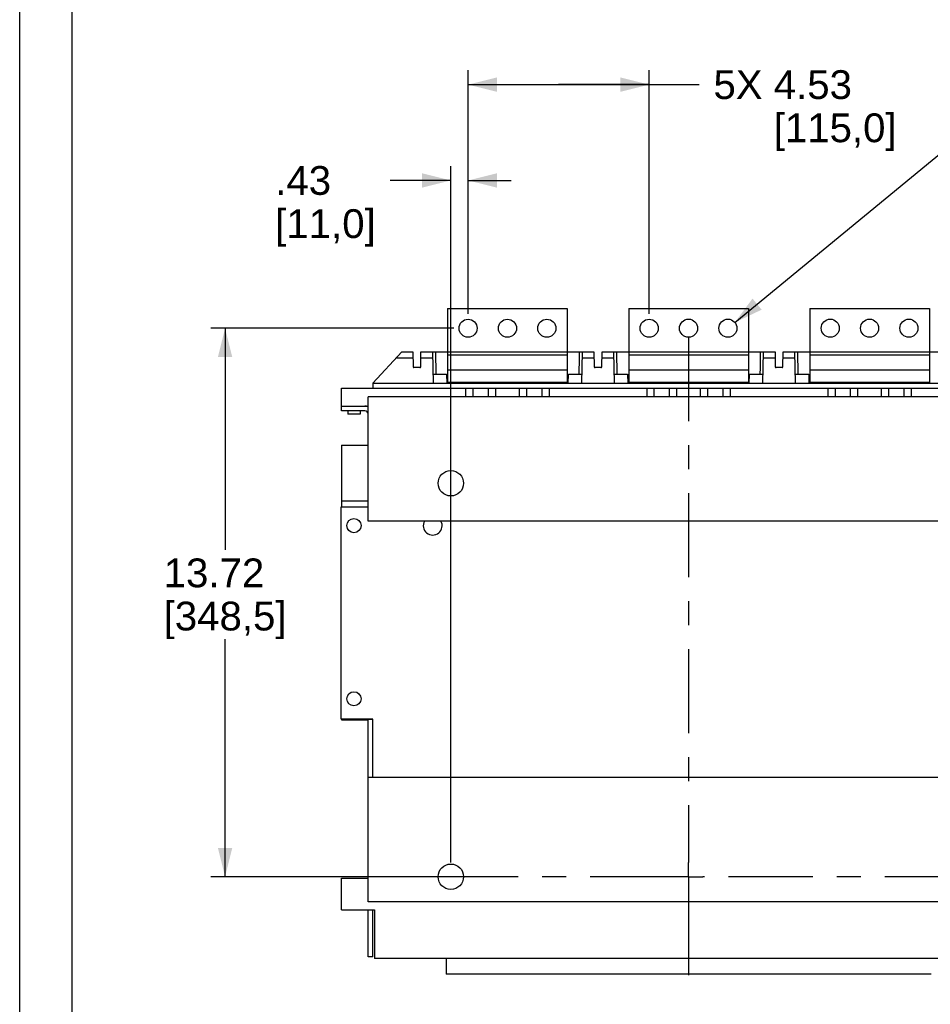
# Model space of a CAD drawing. Extents: x 0 to 17, y 0 to 11.
# Tile 1 of 51: x 0 to 3.8, y 2.4 to 6.6. Entities that reach past the tile are written whole.
import ezdxf
from ezdxf.enums import TextEntityAlignment as Align

# ---------------------------------------------------------------- set-up
doc = ezdxf.new("R2010")
doc.units = 0
doc.header["$LTSCALE"] = 0.935
doc.linetypes.add('CENTER', pattern=[0.6, 0.375, -0.075, 0.075, -0.075])
doc.layers.get('0').update_dxf_attribs({"linetype": 'CONTINUOUS'})
doc.layers.add('DEFAULT_1', color=7, linetype='CENTER')
doc.styles.add('TEXTSTYLE_0', font='arial.ttf', dxfattribs={"width": 0.8})
doc.dimstyles.new('DIMSTYLE_1', dxfattribs={"dimtxt": 0.12, "dimasz": 0.12, "dimexe": 0.18, "dimexo": 0.0625, "dimgap": 0.09, "dimtad": 0, "dimtih": 1, "dimtoh": 1, "dimdec": 1, "dimlfac": 6, "dimzin": 4, "dimtxsty": 'STANDARD', "dimcen": 0.09, "dimazin": 3, "dimtp": 0.1, "dimtm": 0.1, "dimtfac": 1, "dimtdec": 1, "dimtofl": 0, "dimtmove": 0, "dimatfit": 3, "dimtolj": 1, "dimtzin": 4})
doc.dimstyles.new('DIMSTYLE_2', dxfattribs={"dimtxt": 0.12, "dimasz": 0.12, "dimexe": 0.18, "dimexo": 0.0625, "dimgap": 0.09, "dimtad": 0, "dimtih": 1, "dimtoh": 1, "dimdec": 1, "dimlfac": 6, "dimzin": 4, "dimtxsty": 'STANDARD', "dimcen": 0.09, "dimazin": 3, "dimtp": 0.1, "dimtm": 0.1, "dimtfac": 1, "dimtdec": 1, "dimtofl": 0, "dimtmove": 0, "dimatfit": 3, "dimtolj": 1, "dimtzin": 4})

# ---------------------------------------------------------------- blocks, each defined once
blk = doc.blocks.new('*D3')
at = {"color": 2, "linetype": 'CONTINUOUS'}
for p, q in [((1.7967962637, 3.037682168), (1.7967962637, 5.9404708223)), ((1.8689619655, 5.3244392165), (1.8689619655, 5.9404708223)), ((1.7967962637, 5.8804708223), (1.5438362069, 5.8804708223)), ((1.8689619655, 5.8804708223), (2.0489619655, 5.8804708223))]:
    blk.add_line(p, q, dxfattribs=at)
for points in [[(1.6767962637, 5.8504708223), (1.7967962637, 5.8804708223), (1.6767962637, 5.9104708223)], [(1.9889619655, 5.9104708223), (1.8689619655, 5.8804708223), (1.9889619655, 5.8504708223)]]:
    blk.add_solid(points, dxfattribs=at)
at = {"color": 2, "linetype": 'CONTINUOUS', "style": 'TEXTSTYLE_0'}
for s, width, p, p2 in [('.43', 0.6468401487, (1.0649514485, 5.8204708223), (1.2978139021, 5.8204708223)), ('[', 0.3866171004, (1.0649514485, 5.6404708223), (1.1113455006, 5.6404708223)), ('11,0', 0.6793680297, (1.1113455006, 5.6404708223), (1.4374421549, 5.6404708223)), (']', 0.3866171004, (1.4374421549, 5.6404708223), (1.4838362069, 5.6404708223))]:
    blk.add_text(s, height=0.12, dxfattribs=dict(at, width=width)).set_placement(p, p2, align=Align.FIT)
blk = doc.blocks.new('*D4')
at = {"color": 2, "linetype": 'CONTINUOUS'}
for p, q in [((1.8089619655, 5.2644392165), (0.7960593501, 5.2644392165)), ((0.8560593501, 5.2644392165), (0.8560593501, 4.3404462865)), ((0.8560593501, 2.977682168), (0.8560593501, 3.9684462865)), ((1.7367962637, 2.977682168), (0.7960593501, 2.977682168))]:
    blk.add_line(p, q, dxfattribs=at)
for points in [[(0.8860593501, 5.1444392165), (0.8560593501, 5.2644392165), (0.8260593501, 5.1444392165)], [(0.8260593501, 3.097682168), (0.8560593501, 2.977682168), (0.8860593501, 3.097682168)]]:
    blk.add_solid(points, dxfattribs=at)
at = {"color": 2, "linetype": 'CONTINUOUS', "style": 'TEXTSTYLE_0'}
for s, width, p, p2 in [('13.72', 0.6988847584, (0.5999998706, 4.1844462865), (1.0193307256, 4.1844462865)), ('[', 0.3866171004, (0.5999998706, 4.0044462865), (0.6463939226, 4.0044462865)), ('348,5', 0.6988847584, (0.6463939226, 4.0044462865), (1.0657247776, 4.0044462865)), (']', 0.3866171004, (1.0657247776, 4.0044462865), (1.1121188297, 4.0044462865))]:
    blk.add_text(s, height=0.12, dxfattribs=dict(at, width=width)).set_placement(p, p2, align=Align.FIT)
blk = doc.blocks.new('*D5')
at = {"color": 2, "linetype": 'CONTINUOUS'}
for p, q in [((1.8689619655, 5.3244392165), (1.8689619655, 6.3399651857)), ((2.6235551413, 5.3244997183), (2.6235551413, 6.3399651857)), ((1.8689619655, 6.2799651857), (2.2462585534, 6.2799651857)), ((2.6235551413, 6.2799651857), (2.2462585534, 6.2799651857)), ((2.2462585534, 6.2799651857), (2.8315782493, 6.2799651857))]:
    blk.add_line(p, q, dxfattribs=at)
for points in [[(1.9889619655, 6.3099651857), (1.8689619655, 6.2799651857), (1.9889619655, 6.2499651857)], [(2.5035551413, 6.2499651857), (2.6235551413, 6.2799651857), (2.5035551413, 6.3099651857)]]:
    blk.add_solid(points, dxfattribs=at)
at = {"color": 2, "linetype": 'CONTINUOUS', "style": 'TEXTSTYLE_0'}
for s, width, p, p2 in [('5X ', 0.697645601, (2.8915782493, 6.2199651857), (3.1427306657, 6.2199651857)), ('4.53', 0.6793680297, (3.1427306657, 6.2199651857), (3.46882732, 6.2199651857)), ('[', 0.3866171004, (3.1427306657, 6.0399651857), (3.1891247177, 6.0399651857)), ('115,0', 0.6988847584, (3.1891247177, 6.0399651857), (3.6084555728, 6.0399651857)), (']', 0.3866171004, (3.6084555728, 6.0399651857), (3.6548496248, 6.0399651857))]:
    blk.add_text(s, height=0.12, dxfattribs=dict(at, width=width)).set_placement(p, p2, align=Align.FIT)
blk = doc.blocks.new('*D9')
at = {"color": 2, "linetype": 'CONTINUOUS'}
for p, q in [((2.9807563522, 5.288520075), (4.2993202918, 6.3750828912)), ((4.2993202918, 6.3750828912), (4.3593202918, 6.3750828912))]:
    blk.add_line(p, q, dxfattribs=at)
blk.add_solid([(3.0542859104, 5.3879856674), (2.9807563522, 5.288520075), (3.0924427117, 5.341681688)], dxfattribs=at)
at = {"color": 2, "linetype": 'CONTINUOUS', "style": 'TEXTSTYLE_0'}
for s, width, p, p2 in [('%%c', 1.3333333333, (4.4193202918, 6.3150828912), (4.5793202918, 6.3150828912)), ('.45', 0.6468401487, (4.5793202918, 6.3150828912), (4.8121827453, 6.3150828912)), ('[', 0.3866171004, (4.5793202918, 6.1350828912), (4.6257143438, 6.1350828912)), ('11,5', 0.6793680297, (4.6257143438, 6.1350828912), (4.9518109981, 6.1350828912)), (']', 0.3866171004, (4.9518109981, 6.1350828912), (4.9982050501, 6.1350828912))]:
    blk.add_text(s, height=0.12, dxfattribs=dict(at, width=width)).set_placement(p, p2, align=Align.FIT)

msp = doc.modelspace()

# ---------------------------------------------------------------- linework, layer by layer
at = {"color": 7, "linetype": 'CONTINUOUS'}
for p, q in [((0, 0), (0, 11)), ((1.7836535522, 5.3464533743), (2.2823412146, 5.3464933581)), ((1.7836535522, 5.3464533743), (1.783678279, 5.0380544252)), ((2.2823412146, 5.3464933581), (2.2823659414, 5.038094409)), ((2.538246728, 5.3465138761), (3.0369343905, 5.3465538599)), ((2.538246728, 5.3465138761), (2.5382714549, 5.038114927)), ((3.0369343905, 5.3465538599), (3.0369591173, 5.0381549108)), ((3.2928399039, 5.3465743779), (3.7915275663, 5.3466143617)), ((3.2928399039, 5.3465743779), (3.2928646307, 5.0381754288)), ((3.7915275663, 5.3466143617), (3.7915522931, 5.0382154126)), ((1.5930700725, 5.1660166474), (1.4723445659, 5.0347830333)), ((1.6394586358, 5.1398569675), (1.5690051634, 5.1398569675)), ((1.5930700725, 5.1660166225), (1.639001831, 5.1660166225)), ((1.639001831, 5.1660166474), (1.6400913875, 5.1036091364)), ((1.6713719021, 5.1036091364), (1.672461, 5.1660166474)), ((1.7211494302, 5.1398569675), (1.672004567, 5.1398569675)), ((1.672461, 5.1660166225), (1.78366802, 5.1660166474)), ((1.7206926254, 5.1660166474), (1.7229836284, 5.0347830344)), ((1.7354402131, 5.0728165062), (1.7338133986, 5.1660166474)), ((1.78366802, 5.1660071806), (2.2823556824, 5.1660471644)), ((1.7836690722, 5.1528838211), (2.2823567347, 5.1529238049)), ((2.2823556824, 5.1660166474), (2.3935950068, 5.1660166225)), ((2.3430730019, 5.0347830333), (2.3453633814, 5.1660166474)), ((2.3940518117, 5.1398569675), (2.3449069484, 5.1398569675)), ((2.3935950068, 5.1660166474), (2.3946845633, 5.1036091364)), ((2.425965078, 5.1036091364), (2.4270541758, 5.1660166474)), ((2.475742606, 5.1398569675), (2.4265977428, 5.1398569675)), ((2.4270541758, 5.1660166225), (2.5382611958, 5.1660166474)), ((2.4752858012, 5.1660166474), (2.4775768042, 5.0347830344)), ((2.490033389, 5.0728165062), (2.4884065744, 5.1660166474)), ((2.5382611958, 5.1660676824), (3.0369488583, 5.1661076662)), ((2.5382622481, 5.1529443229), (3.0369499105, 5.1529843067)), ((3.0369488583, 5.1660166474), (3.1481881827, 5.1660166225)), ((3.0976661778, 5.0347830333), (3.0999565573, 5.1660166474)), ((3.1486449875, 5.1398569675), (3.0995001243, 5.1398569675)), ((3.1481881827, 5.1660166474), (3.1492777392, 5.1036091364)), ((3.1805582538, 5.1036091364), (3.1816473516, 5.1660166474)), ((3.2303357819, 5.1398569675), (3.1811909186, 5.1398569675)), ((3.1816473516, 5.1660166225), (3.2928543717, 5.1660166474)), ((3.2298789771, 5.1660166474), (3.23216998, 5.0347830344)), ((3.2446265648, 5.0728165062), (3.2429997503, 5.1660166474)), ((3.2928543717, 5.1661281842), (3.7915420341, 5.1661681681)), ((3.2928554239, 5.1530048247), (3.7915430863, 5.1530448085)), ((3.7915420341, 5.1660166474), (3.9027813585, 5.1660166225)), ((1.6680915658, 5.1003855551), (1.6433717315, 5.1003855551)), ((1.7836740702, 5.0905478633), (2.2823617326, 5.0905878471)), ((2.4226847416, 5.1003855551), (2.3979649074, 5.1003855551)), ((2.538267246, 5.0906083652), (3.0369549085, 5.090648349)), ((3.1772779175, 5.1003855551), (3.1525580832, 5.1003855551)), ((3.2928604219, 5.090668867), (3.7915480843, 5.0907088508)), ((1.7223186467, 5.0728165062), (1.7792573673, 5.0728165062)), ((1.7792573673, 5.0728165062), (1.7799212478, 5.0347830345)), ((2.2861331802, 5.0347830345), (2.2867970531, 5.0728165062)), ((2.2867970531, 5.0728165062), (2.3437357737, 5.0728165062)), ((2.4769118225, 5.0728165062), (2.5338505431, 5.0728165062)), ((2.5338505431, 5.0728165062), (2.5345144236, 5.0347830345)), ((3.0407263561, 5.0347830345), (3.041390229, 5.0728165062)), ((3.041390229, 5.0728165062), (3.0983289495, 5.0728165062)), ((3.2315049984, 5.0728165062), (3.2884437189, 5.0728165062)), ((3.2884437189, 5.0728165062), (3.2891075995, 5.0347830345)), ((1.3407595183, 4.9199393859), (1.3407595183, 5.0150837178)), ((1.340771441, 5.0150837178), (6.4982517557, 5.015083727)), ((1.4721726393, 5.034783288), (1.4720007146, 5.0150839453)), ((1.4723445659, 5.0347830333), (6.3666779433, 5.0347830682)), ((2.2861329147, 5.0380947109), (1.7799209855, 5.0380541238)), ((1.8599676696, 4.978994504), (1.8599676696, 5.0150837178)), ((1.8890012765, 5.0150837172), (1.8890012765, 4.978994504)), ((1.9539585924, 4.978994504), (1.9539585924, 5.0150837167)), ((1.9829925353, 5.0150837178), (1.9829925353, 4.978994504)), ((2.0830647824, 4.978994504), (2.0830647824, 5.0150837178)), ((2.1120983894, 5.0150837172), (2.1120983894, 4.978994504)), ((2.1770557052, 4.978994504), (2.1770557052, 5.0150837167)), ((2.2060896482, 5.0150837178), (2.2060896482, 4.978994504)), ((3.0407260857, 5.0381552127), (2.5345141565, 5.0381146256)), ((2.6145608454, 4.978994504), (2.6145608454, 5.0150837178)), ((2.6435944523, 5.0150837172), (2.6435944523, 4.978994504)), ((2.7085517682, 4.978994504), (2.7085517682, 5.0150837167)), ((2.7375857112, 5.0150837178), (2.7375857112, 4.978994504)), ((2.8376579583, 4.978994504), (2.8376579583, 5.0150837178)), ((2.8666915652, 5.0150837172), (2.8666915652, 4.978994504)), ((2.9316488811, 4.978994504), (2.9316488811, 5.0150837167)), ((2.960682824, 5.0150837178), (2.960682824, 4.978994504)), ((3.7953192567, 5.0382157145), (3.2891071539, 5.0381751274)), ((3.3691540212, 4.978994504), (3.3691540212, 5.0150837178)), ((3.3981876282, 5.0150837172), (3.3981876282, 4.978994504)), ((3.463144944, 4.978994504), (3.463144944, 5.0150837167)), ((3.492178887, 5.0150837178), (3.492178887, 4.978994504)), ((3.5922511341, 4.978994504), (3.5922511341, 5.0150837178)), ((3.621284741, 5.0150837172), (3.621284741, 4.978994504)), ((3.6862420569, 4.978994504), (3.6862420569, 5.0150837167)), ((3.7152759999, 5.0150837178), (3.7152759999, 4.978994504)), ((1.4523080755, 4.4606218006), (1.4523080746, 4.978994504)), ((6.3866912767, 4.978994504), (1.4523080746, 4.978994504)), ((1.3407595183, 4.9396244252), (1.4523080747, 4.9396244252)), ((1.4391847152, 4.9199393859), (1.3407595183, 4.9199393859)), ((1.3670062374, 4.9199393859), (1.3670062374, 4.9068160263)), ((1.4194996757, 4.9068160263), (1.3670062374, 4.9068160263)), ((1.4194996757, 4.9199393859), (1.4194996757, 4.9068160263)), ((1.3407595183, 4.7763042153), (1.3407595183, 4.5195532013)), ((1.3407595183, 4.7763042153), (1.452308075, 4.7763042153)), ((1.3394471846, 3.6350387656), (1.3394471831, 4.5195532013)), ((1.3394471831, 4.5195532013), (1.4523080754, 4.5195532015)), ((1.3407595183, 4.5447261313), (1.4523080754, 4.5447261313)), ((6.3866912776, 4.4606218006), (1.4523080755, 4.4606218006)), ((1.4719931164, 3.6350387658), (1.3394471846, 3.6350387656)), ((1.3407595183, 3.6350387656), (1.3407595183, 3.6312254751)), ((1.3407595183, 3.6312254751), (1.452308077, 3.6312254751)), ((1.4523080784, 2.8726952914), (1.452308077, 3.6350387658)), ((1.4719931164, 3.6337264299), (1.452308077, 3.6337264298)), ((1.4719931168, 3.3910679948), (1.4719931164, 3.6350387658)), ((6.3866912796, 3.3910679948), (1.4523080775, 3.3910679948)), ((1.340759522, 2.840419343), (1.3407595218, 2.9716529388)), ((1.3407595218, 2.9716529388), (1.4523080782, 2.971652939)), ((1.340759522, 2.840419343), (1.4785547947, 2.8404193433)), ((6.3866912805, 2.8726952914), (1.4523080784, 2.8726952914)), ((1.4523080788, 2.6434301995), (1.4523080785, 2.8404193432)), ((1.4719931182, 2.6434301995), (1.4719931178, 2.8404193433)), ((1.4785547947, 2.8404193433), (1.478554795, 2.6370072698)), ((1.4719931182, 2.6434301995), (1.4523080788, 2.6434301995)), ((4.0966650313, 2.6370072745), (1.478554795, 2.6370072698)), ((1.7769432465, 2.6370072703), (1.7769432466, 2.5713904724)), ((3.7982765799, 2.571390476), (1.7769432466, 2.5713904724))]:
    msp.add_line(p, q, dxfattribs=at)
for centre, radius in [((1.8689619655, 5.2644392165), 0.0377296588), ((2.0330039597, 5.264452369), 0.0377296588), ((2.1970459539, 5.2644655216), 0.0377296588), ((2.6235551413, 5.2644997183), 0.0377296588), ((2.7875971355, 5.2645128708), 0.0377296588), ((2.9516391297, 5.2645260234), 0.0377296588), ((3.3781483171, 5.2645602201), 0.0377296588), ((3.5421903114, 5.2645733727), 0.0377296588), ((3.7062323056, 5.2645865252), 0.0377296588), ((1.7967962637, 4.6181021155), 0.0530094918), ((1.3932529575, 4.4414692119), 0.0295275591), ((1.3932529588, 3.719684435), 0.0295275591), ((1.7967962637, 2.977682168), 0.0530094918)]:
    msp.add_circle(centre, radius, dxfattribs=at)
for centre, radius, start, end in [((1.6433641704, 5.1036664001), 0.0032808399, 181.0006167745, 270.0353132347), ((1.668084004, 5.1036663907), 0.0032808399, 270.0353185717, 359.0006913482), ((2.3979573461, 5.103666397), 0.0032808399, 181.0015150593, 270.0866765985), ((2.4226771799, 5.1036663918), 0.0032808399, 270.0866795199, 359.0015661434), ((3.152550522, 5.1036663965), 0.0032808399, 181.0015933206, 270.0911461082), ((3.1772703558, 5.1036663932), 0.0032808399, 270.0911498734, 359.0016191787), ((1.4391847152, 4.9068160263), 0.032808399, 66.4188835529, 90), ((1.4391847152, 4.9068160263), 0.0131233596, 1.028e-07, 90), ((1.721336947, 4.4414692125), 0.0393700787, 150.8907959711, 29.1092040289)]:
    msp.add_arc(centre, radius, start, end, dxfattribs=at)
at = {"color": 4, "linetype": 'CONTINUOUS'}
msp.add_open_spline([(0.2175, 10.8), (0.2175006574, 10.8000004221), (0.2175042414, 10.7999998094), (0.2175090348, 10.8000001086), (0.2175185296, 10.7999999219), (0.2175315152, 10.8000000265), (0.2175473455, 10.7999999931), (0.2175683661, 10.800000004), (0.2175946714, 10.7999999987), (0.2176367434, 10.8000000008), (0.217689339, 10.7999999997), (0.2177524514, 10.8000000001), (0.2178155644, 10.8), (0.2178997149, 10.8), (0.218004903, 10.8), (0.2181311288, 10.8), (0.2182994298, 10.8), (0.2185098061, 10.8), (0.2187622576, 10.8), (0.2190147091, 10.8), (0.2192671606, 10.8), (0.2196037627, 10.8), (0.2200245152, 10.8), (0.2205294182, 10.8), (0.2210343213, 10.8), (0.2217075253, 10.8), (0.2225490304, 10.8), (0.2235588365, 10.8), (0.2245686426, 10.8), (0.2255784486, 10.8), (0.2265882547, 10.8), (0.2279346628, 10.8), (0.229617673, 10.8), (0.2316372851, 10.8), (0.2336568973, 10.8), (0.2356765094, 10.8), (0.2376961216, 10.8), (0.2397157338, 10.8), (0.24240855, 10.8), (0.2457745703, 10.8), (0.2498137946, 10.8), (0.2538530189, 10.8), (0.2578922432, 10.8), (0.2619314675, 10.8), (0.2673171, 10.8), (0.2740491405, 10.8), (0.2821275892, 10.8), (0.2902060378, 10.8), (0.2982844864, 10.8), (0.3063629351, 10.8), (0.3144413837, 10.8), (0.3225198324, 10.8), (0.3332910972, 10.8), (0.3467551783, 10.8), (0.3629120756, 10.8), (0.3790689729, 10.8), (0.3952258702, 10.8), (0.4113827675, 10.8), (0.4275396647, 10.8), (0.4490821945, 10.8), (0.4760103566, 10.8), (0.5083241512, 10.8), (0.5406379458, 10.8), (0.5729517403, 10.8), (0.6052655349, 10.8), (0.6375793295, 10.8), (0.6698931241, 10.8), (0.7022069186, 10.8), (0.7452919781, 10.8), (0.7991483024, 10.8), (0.8637758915, 10.8), (0.9284034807, 10.8), (0.9930310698, 10.8), (1.057658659, 10.8), (1.1222862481, 10.8), (1.1869138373, 10.8), (1.2730839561, 10.8), (1.3807966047, 10.8), (1.510051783, 10.8), (1.6393069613, 10.8), (1.7685621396, 10.8), (1.8978173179, 10.8), (2.0270724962, 10.8), (2.1563276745, 10.8), (2.2855828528, 10.8), (2.4148380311, 10.8), (2.5871782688, 10.8), (2.802603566, 10.8), (3.0611139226, 10.8), (3.3196242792, 10.8), (3.5781346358, 10.8), (3.8366449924, 10.8), (4.095155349, 10.8), (4.3536657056, 10.8), (4.6121760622, 10.8), (4.9568565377, 10.8), (5.387707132, 10.8), (5.9047278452, 10.8), (6.4217485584, 10.8), (6.9387692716, 10.8), (7.4557899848, 10.8), (7.972810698, 10.8), (8.4898314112, 10.8), (9.0068521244, 10.8), (9.5238728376, 10.8), (10.0408935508, 10.8), (10.557914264, 10.8), (11.0749349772, 10.8), (11.5919556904, 10.8), (12.0228062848, 10.8), (12.3674867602, 10.8), (12.6259971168, 10.8), (12.8845074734, 10.8), (13.14301783, 10.8), (13.4015281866, 10.8), (13.6600385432, 10.8), (13.9185488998, 10.8), (14.1770592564, 10.8), (14.3924845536, 10.8), (14.5648247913, 10.8), (14.6940799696, 10.8), (14.8233351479, 10.8), (14.9525903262, 10.8), (15.0818455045, 10.8), (15.2111006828, 10.8), (15.3403558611, 10.8), (15.4696110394, 10.8), (15.5988662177, 10.8), (15.7065788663, 10.8), (15.7927489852, 10.8), (15.8573765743, 10.8), (15.9220041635, 10.8), (15.9866317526, 10.8), (16.0512593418, 10.8), (16.1158869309, 10.8), (16.1805145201, 10.8), (16.2343708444, 10.8), (16.2774559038, 10.8), (16.3097696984, 10.8), (16.342083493, 10.8), (16.3743972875, 10.8), (16.4067110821, 10.8), (16.4390248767, 10.8), (16.4713386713, 10.8), (16.5036524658, 10.8), (16.530580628, 10.8), (16.5521231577, 10.8), (16.568280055, 10.8), (16.5844369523, 10.8), (16.6005938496, 10.8), (16.6167507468, 10.8), (16.6329076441, 10.8), (16.6463717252, 10.8), (16.6571429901, 10.8), (16.6652214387, 10.8), (16.6732998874, 10.8), (16.681378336, 10.8), (16.6894567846, 10.8), (16.6975352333, 10.8), (16.7056136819, 10.8), (16.7123457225, 10.8), (16.7177313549, 10.8), (16.7217705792, 10.8), (16.7258098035, 10.8), (16.7298490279, 10.8), (16.7338882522, 10.8), (16.7372542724, 10.8), (16.7399470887, 10.8), (16.7419667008, 10.8), (16.743986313, 10.8), (16.7460059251, 10.8), (16.7480255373, 10.8), (16.7500451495, 10.8), (16.7517281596, 10.8), (16.7530745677, 10.8), (16.7540843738, 10.8), (16.7550941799, 10.8), (16.7561039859, 10.8), (16.757113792, 10.8), (16.7579552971, 10.8), (16.7586285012, 10.8), (16.7591334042, 10.8), (16.7596383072, 10.8), (16.7600590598, 10.8), (16.7603956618, 10.8), (16.7606481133, 10.8), (16.7609005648, 10.8), (16.7611530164, 10.8), (16.7613633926, 10.8), (16.7615316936, 10.8), (16.7616579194, 10.8), (16.7617631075, 10.8), (16.761847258, 10.8), (16.761910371, 10.8000000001), (16.7619734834, 10.7999999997), (16.7620260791, 10.8000000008), (16.762068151, 10.7999999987), (16.7620944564, 10.800000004), (16.762115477, 10.7999999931), (16.7621313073, 10.8000000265), (16.7621442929, 10.7999999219), (16.7621537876, 10.8000001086), (16.7621585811, 10.7999998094), (16.762163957, 10.8000007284), (16.7621625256, 10.7999972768), (16.7621629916, 10.7999941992), (16.7621627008, 10.799988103), (16.7621628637, 10.7999797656), (16.7621628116, 10.7999696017), (16.7621628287, 10.7999561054), (16.7621628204, 10.7999392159), (16.7621628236, 10.7999122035), (16.762162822, 10.7998784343), (16.7621628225, 10.7998379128), (16.7621628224, 10.7997973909), (16.7621628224, 10.7997433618), (16.7621628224, 10.7996758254), (16.7621628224, 10.7995947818), (16.7621628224, 10.7994867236), (16.7621628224, 10.7993516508), (16.7621628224, 10.7991895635), (16.7621628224, 10.7990274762), (16.7621628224, 10.7988653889), (16.7621628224, 10.7986492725), (16.7621628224, 10.798379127), (16.7621628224, 10.7980549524), (16.7621628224, 10.7977307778), (16.7621628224, 10.797298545), (16.7621628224, 10.796758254), (16.7621628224, 10.7961099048), (16.7621628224, 10.7954615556), (16.7621628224, 10.7948132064), (16.7621628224, 10.7941648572), (16.7621628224, 10.7933003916), (16.7621628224, 10.7922198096), (16.7621628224, 10.7909231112), (16.7621628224, 10.7896264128), (16.7621628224, 10.7883297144), (16.7621628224, 10.787033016), (16.7621628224, 10.7857363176), (16.7621628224, 10.7840073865), (16.7621628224, 10.7818462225), (16.7621628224, 10.7792528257), (16.7621628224, 10.7766594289), (16.7621628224, 10.7740660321), (16.7621628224, 10.7714726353), (16.7621628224, 10.7680147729), (16.7621628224, 10.7636924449), (16.7621628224, 10.7585056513), (16.7621628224, 10.7533188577), (16.7621628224, 10.7481320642), (16.7621628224, 10.7429452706), (16.7621628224, 10.737758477), (16.7621628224, 10.7325716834), (16.7621628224, 10.7256559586), (16.7621628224, 10.7170113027), (16.7621628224, 10.7066377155), (16.7621628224, 10.6962641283), (16.7621628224, 10.6858905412), (16.7621628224, 10.675516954), (16.7621628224, 10.6651433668), (16.7621628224, 10.6513119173), (16.7621628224, 10.6340226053), (16.7621628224, 10.613275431), (16.7621628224, 10.5925282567), (16.7621628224, 10.5717810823), (16.7621628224, 10.551033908), (16.7621628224, 10.5302867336), (16.7621628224, 10.5095395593), (16.7621628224, 10.488792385), (16.7621628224, 10.4611294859), (16.7621628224, 10.426550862), (16.7621628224, 10.3850565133), (16.7621628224, 10.3435621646), (16.7621628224, 10.302067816), (16.7621628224, 10.2605734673), (16.7621628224, 10.2190791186), (16.7621628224, 10.17758477), (16.7621628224, 10.1222589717), (16.7621628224, 10.0531017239), (16.7621628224, 9.9701130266), (16.7621628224, 9.8871243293), (16.7621628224, 9.8041356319), (16.7621628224, 9.7211469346), (16.7621628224, 9.6381582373), (16.7621628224, 9.5551695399), (16.7621628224, 9.4721808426), (16.7621628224, 9.3891921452), (16.7621628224, 9.2785405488), (16.7621628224, 9.1402260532), (16.7621628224, 8.9742486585), (16.7621628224, 8.8082712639), (16.7621628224, 8.6422938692), (16.7621628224, 8.4763164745), (16.7621628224, 8.3103390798), (16.7621628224, 8.1443616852), (16.7621628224, 7.9783842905), (16.7621628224, 7.7570810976), (16.7621628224, 7.4804521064), (16.7621628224, 7.1484973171), (16.7621628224, 6.8165425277), (16.7621628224, 6.4845877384), (16.7621628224, 6.152632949), (16.7621628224, 5.8206781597), (16.7621628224, 5.4887233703), (16.7621628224, 5.156768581), (16.7621628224, 4.8248137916), (16.7621628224, 4.4928590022), (16.7621628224, 4.1609042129), (16.7621628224, 3.8289494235), (16.7621628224, 3.4969946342), (16.7621628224, 3.220365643), (16.7621628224, 2.9990624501), (16.7621628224, 2.8330850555), (16.7621628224, 2.6671076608), (16.7621628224, 2.5011302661), (16.7621628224, 2.3351528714), (16.7621628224, 2.1691754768), (16.7621628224, 2.0031980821), (16.7621628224, 1.8372206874), (16.7621628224, 1.6989061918), (16.7621628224, 1.5882545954), (16.7621628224, 1.505265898), (16.7621628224, 1.4222772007), (16.7621628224, 1.3392885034), (16.7621628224, 1.256299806), (16.7621628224, 1.1733111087), (16.7621628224, 1.0903224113), (16.7621628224, 1.007333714), (16.7621628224, 0.9243450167), (16.7621628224, 0.8551877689), (16.7621628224, 0.7998619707), (16.7621628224, 0.758367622), (16.7621628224, 0.7168732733), (16.7621628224, 0.6753789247), (16.7621628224, 0.633884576), (16.7621628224, 0.5923902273), (16.7621628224, 0.5508958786), (16.7621628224, 0.5163172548), (16.7621628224, 0.4886543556), (16.7621628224, 0.4679071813), (16.7621628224, 0.447160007), (16.7621628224, 0.4264128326), (16.7621628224, 0.4056656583), (16.7621628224, 0.384918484), (16.7621628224, 0.3641713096), (16.7621628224, 0.3434241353), (16.7621628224, 0.3261348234), (16.7621628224, 0.3123033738), (16.7621628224, 0.3019297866), (16.7621628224, 0.2915561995), (16.7621628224, 0.2811826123), (16.7621628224, 0.2708090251), (16.7621628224, 0.260435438), (16.7621628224, 0.251790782), (16.7621628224, 0.2448750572), (16.7621628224, 0.2396882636), (16.7621628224, 0.23450147), (16.7621628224, 0.2293146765), (16.7621628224, 0.2241278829), (16.7621628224, 0.2189410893), (16.7621628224, 0.2137542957), (16.7621628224, 0.2094319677), (16.7621628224, 0.2059741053), (16.7621628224, 0.2033807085), (16.7621628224, 0.2007873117), (16.7621628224, 0.198193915), (16.7621628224, 0.1956005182), (16.7621628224, 0.1934393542), (16.7621628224, 0.191710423), (16.7621628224, 0.1904137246), (16.7621628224, 0.1891170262), (16.7621628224, 0.1878203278), (16.7621628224, 0.1865236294), (16.7621628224, 0.185226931), (16.7621628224, 0.184146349), (16.7621628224, 0.1832818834), (16.7621628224, 0.1826335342), (16.7621628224, 0.181985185), (16.7621628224, 0.1813368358), (16.7621628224, 0.1806884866), (16.7621628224, 0.1801481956), (16.7621628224, 0.1797159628), (16.7621628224, 0.1793917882), (16.7621628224, 0.1790676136), (16.7621628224, 0.1787974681), (16.7621628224, 0.1785813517), (16.7621628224, 0.1784192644), (16.7621628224, 0.1782571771), (16.7621628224, 0.1780950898), (16.7621628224, 0.1779600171), (16.7621628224, 0.1778519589), (16.7621628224, 0.1777709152), (16.7621628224, 0.1777033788), (16.7621628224, 0.1776493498), (16.7621628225, 0.1776088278), (16.762162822, 0.1775683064), (16.7621628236, 0.1775345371), (16.7621628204, 0.1775075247), (16.7621628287, 0.1774906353), (16.7621628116, 0.1774771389), (16.7621628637, 0.177466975), (16.7621627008, 0.1774586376), (16.7621629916, 0.1774525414), (16.7621625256, 0.1774494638), (16.762163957, 0.1774460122), (16.7621585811, 0.1774469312), (16.7621537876, 0.177446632), (16.7621442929, 0.1774468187), (16.7621313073, 0.1774467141), (16.762115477, 0.1774467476), (16.7620944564, 0.1774467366), (16.762068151, 0.1774467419), (16.7620260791, 0.1774467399), (16.7619734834, 0.1774467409), (16.761910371, 0.1774467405), (16.761847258, 0.1774467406), (16.7617631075, 0.1774467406), (16.7616579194, 0.1774467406), (16.7615316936, 0.1774467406), (16.7613633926, 0.1774467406), (16.7611530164, 0.1774467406), (16.7609005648, 0.1774467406), (16.7606481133, 0.1774467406), (16.7603956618, 0.1774467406), (16.7600590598, 0.1774467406), (16.7596383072, 0.1774467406), (16.7591334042, 0.1774467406), (16.7586285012, 0.1774467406), (16.7579552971, 0.1774467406), (16.757113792, 0.1774467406), (16.7561039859, 0.1774467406), (16.7550941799, 0.1774467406), (16.7540843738, 0.1774467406), (16.7530745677, 0.1774467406), (16.7517281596, 0.1774467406), (16.7500451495, 0.1774467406), (16.7480255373, 0.1774467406), (16.7460059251, 0.1774467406), (16.743986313, 0.1774467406), (16.7419667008, 0.1774467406), (16.7399470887, 0.1774467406), (16.7372542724, 0.1774467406), (16.7338882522, 0.1774467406), (16.7298490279, 0.1774467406), (16.7258098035, 0.1774467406), (16.7217705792, 0.1774467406), (16.7177313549, 0.1774467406), (16.7123457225, 0.1774467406), (16.7056136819, 0.1774467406), (16.6975352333, 0.1774467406), (16.6894567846, 0.1774467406), (16.681378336, 0.1774467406), (16.6732998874, 0.1774467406), (16.6652214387, 0.1774467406), (16.6571429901, 0.1774467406), (16.6463717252, 0.1774467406), (16.6329076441, 0.1774467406), (16.6167507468, 0.1774467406), (16.6005938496, 0.1774467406), (16.5844369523, 0.1774467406), (16.568280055, 0.1774467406), (16.5521231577, 0.1774467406), (16.530580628, 0.1774467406), (16.5036524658, 0.1774467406), (16.4713386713, 0.1774467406), (16.4390248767, 0.1774467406), (16.4067110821, 0.1774467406), (16.3743972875, 0.1774467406), (16.342083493, 0.1774467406), (16.3097696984, 0.1774467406), (16.2774559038, 0.1774467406), (16.2343708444, 0.1774467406), (16.1805145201, 0.1774467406), (16.1158869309, 0.1774467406), (16.0512593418, 0.1774467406), (15.9866317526, 0.1774467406), (15.9220041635, 0.1774467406), (15.8573765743, 0.1774467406), (15.7927489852, 0.1774467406), (15.7065788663, 0.1774467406), (15.5988662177, 0.1774467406), (15.4696110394, 0.1774467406), (15.3403558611, 0.1774467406), (15.2111006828, 0.1774467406), (15.0818455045, 0.1774467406), (14.9525903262, 0.1774467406), (14.8233351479, 0.1774467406), (14.6940799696, 0.1774467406), (14.5648247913, 0.1774467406), (14.3924845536, 0.1774467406), (14.1770592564, 0.1774467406), (13.9185488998, 0.1774467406), (13.6600385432, 0.1774467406), (13.4015281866, 0.1774467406), (13.14301783, 0.1774467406), (12.8845074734, 0.1774467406), (12.6259971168, 0.1774467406), (12.3674867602, 0.1774467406), (12.0228062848, 0.1774467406), (11.5919556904, 0.1774467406), (11.0749349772, 0.1774467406), (10.557914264, 0.1774467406), (10.0408935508, 0.1774467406), (9.5238728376, 0.1774467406), (9.0068521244, 0.1774467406), (8.4898314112, 0.1774467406), (7.972810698, 0.1774467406), (7.4557899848, 0.1774467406), (6.9387692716, 0.1774467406), (6.4217485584, 0.1774467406), (5.9047278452, 0.1774467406), (5.387707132, 0.1774467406), (4.9568565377, 0.1774467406), (4.6121760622, 0.1774467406), (4.3536657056, 0.1774467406), (4.095155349, 0.1774467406), (3.8366449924, 0.1774467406), (3.5781346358, 0.1774467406), (3.3196242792, 0.1774467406), (3.0611139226, 0.1774467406), (2.802603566, 0.1774467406), (2.5871782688, 0.1774467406), (2.4148380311, 0.1774467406), (2.2855828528, 0.1774467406), (2.1563276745, 0.1774467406), (2.0270724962, 0.1774467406), (1.8978173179, 0.1774467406), (1.7685621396, 0.1774467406), (1.6393069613, 0.1774467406), (1.510051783, 0.1774467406), (1.3807966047, 0.1774467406), (1.2730839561, 0.1774467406), (1.1869138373, 0.1774467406), (1.1222862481, 0.1774467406), (1.057658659, 0.1774467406), (0.9930310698, 0.1774467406), (0.9284034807, 0.1774467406), (0.8637758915, 0.1774467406), (0.7991483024, 0.1774467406), (0.7452919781, 0.1774467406), (0.7022069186, 0.1774467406), (0.6698931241, 0.1774467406), (0.6375793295, 0.1774467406), (0.6052655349, 0.1774467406), (0.5729517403, 0.1774467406), (0.5406379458, 0.1774467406), (0.5083241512, 0.1774467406), (0.4760103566, 0.1774467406), (0.4490821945, 0.1774467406), (0.4275396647, 0.1774467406), (0.4113827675, 0.1774467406), (0.3952258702, 0.1774467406), (0.3790689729, 0.1774467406), (0.3629120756, 0.1774467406), (0.3467551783, 0.1774467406), (0.3332910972, 0.1774467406), (0.3225198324, 0.1774467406), (0.3144413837, 0.1774467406), (0.3063629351, 0.1774467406), (0.2982844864, 0.1774467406), (0.2902060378, 0.1774467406), (0.2821275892, 0.1774467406), (0.2740491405, 0.1774467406), (0.2673171, 0.1774467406), (0.2619314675, 0.1774467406), (0.2578922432, 0.1774467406), (0.2538530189, 0.1774467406), (0.2498137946, 0.1774467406), (0.2457745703, 0.1774467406), (0.24240855, 0.1774467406), (0.2397157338, 0.1774467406), (0.2376961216, 0.1774467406), (0.2356765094, 0.1774467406), (0.2336568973, 0.1774467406), (0.2316372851, 0.1774467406), (0.229617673, 0.1774467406), (0.2279346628, 0.1774467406), (0.2265882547, 0.1774467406), (0.2255784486, 0.1774467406), (0.2245686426, 0.1774467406), (0.2235588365, 0.1774467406), (0.2225490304, 0.1774467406), (0.2217075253, 0.1774467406), (0.2210343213, 0.1774467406), (0.2205294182, 0.1774467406), (0.2200245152, 0.1774467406), (0.2196037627, 0.1774467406), (0.2192671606, 0.1774467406), (0.2190147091, 0.1774467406), (0.2187622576, 0.1774467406), (0.2185098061, 0.1774467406), (0.2182994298, 0.1774467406), (0.2181311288, 0.1774467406), (0.218004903, 0.1774467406), (0.2178997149, 0.1774467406), (0.2178155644, 0.1774467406), (0.2177524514, 0.1774467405), (0.217689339, 0.1774467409), (0.2176367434, 0.1774467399), (0.2175946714, 0.1774467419), (0.2175683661, 0.1774467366), (0.2175473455, 0.1774467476), (0.2175315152, 0.1774467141), (0.2175185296, 0.1774468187), (0.2175090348, 0.177446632), (0.2175042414, 0.1774469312), (0.2174988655, 0.1774460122), (0.2175002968, 0.1774494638), (0.2174998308, 0.1774525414), (0.2175001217, 0.1774586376), (0.2174999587, 0.177466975), (0.2175000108, 0.1774771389), (0.2174999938, 0.1774906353), (0.2175000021, 0.1775075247), (0.2174999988, 0.1775345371), (0.2175000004, 0.1775683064), (0.2174999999, 0.1776088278), (0.2175, 0.1776493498), (0.2175, 0.1777033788), (0.2175, 0.1777709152), (0.2175, 0.1778519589), (0.2175, 0.1779600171), (0.2175, 0.1780950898), (0.2175, 0.1782571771), (0.2175, 0.1784192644), (0.2175, 0.1785813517), (0.2175, 0.1787974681), (0.2175, 0.1790676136), (0.2175, 0.1793917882), (0.2175, 0.1797159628), (0.2175, 0.1801481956), (0.2175, 0.1806884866), (0.2175, 0.1813368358), (0.2175, 0.181985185), (0.2175, 0.1826335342), (0.2175, 0.1832818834), (0.2175, 0.184146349), (0.2175, 0.185226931), (0.2175, 0.1865236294), (0.2175, 0.1878203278), (0.2175, 0.1891170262), (0.2175, 0.1904137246), (0.2175, 0.191710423), (0.2175, 0.1934393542), (0.2175, 0.1956005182), (0.2175, 0.198193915), (0.2175, 0.2007873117), (0.2175, 0.2033807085), (0.2175, 0.2059741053), (0.2175, 0.2094319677), (0.2175, 0.2137542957), (0.2175, 0.2189410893), (0.2175, 0.2241278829), (0.2175, 0.2293146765), (0.2175, 0.23450147), (0.2175, 0.2396882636), (0.2175, 0.2448750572), (0.2175, 0.251790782), (0.2175, 0.260435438), (0.2175, 0.2708090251), (0.2175, 0.2811826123), (0.2175, 0.2915561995), (0.2175, 0.3019297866), (0.2175, 0.3123033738), (0.2175, 0.3261348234), (0.2175, 0.3434241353), (0.2175, 0.3641713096), (0.2175, 0.384918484), (0.2175, 0.4056656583), (0.2175, 0.4264128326), (0.2175, 0.447160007), (0.2175, 0.4679071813), (0.2175, 0.4886543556), (0.2175, 0.5163172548), (0.2175, 0.5508958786), (0.2175, 0.5923902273), (0.2175, 0.633884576), (0.2175, 0.6753789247), (0.2175, 0.7168732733), (0.2175, 0.758367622), (0.2175, 0.7998619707), (0.2175, 0.8551877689), (0.2175, 0.9243450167), (0.2175, 1.007333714), (0.2175, 1.0903224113), (0.2175, 1.1733111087), (0.2175, 1.256299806), (0.2175, 1.3392885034), (0.2175, 1.4222772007), (0.2175, 1.505265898), (0.2175, 1.5882545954), (0.2175, 1.6989061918), (0.2175, 1.8372206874), (0.2175, 2.0031980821), (0.2175, 2.1691754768), (0.2175, 2.3351528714), (0.2175, 2.5011302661), (0.2175, 2.6671076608), (0.2175, 2.8330850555), (0.2175, 2.9990624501), (0.2175, 3.220365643), (0.2175, 3.4969946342), (0.2175, 3.8289494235), (0.2175, 4.1609042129), (0.2175, 4.4928590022), (0.2175, 4.8248137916), (0.2175, 5.156768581), (0.2175, 5.4887233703), (0.2175, 5.8206781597), (0.2175, 6.152632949), (0.2175, 6.4845877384), (0.2175, 6.8165425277), (0.2175, 7.1484973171), (0.2175, 7.4804521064), (0.2175, 7.7570810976), (0.2175, 7.9783842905), (0.2175, 8.1443616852), (0.2175, 8.3103390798), (0.2175, 8.4763164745), (0.2175, 8.6422938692), (0.2175, 8.8082712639), (0.2175, 8.9742486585), (0.2175, 9.1402260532), (0.2175, 9.2785405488), (0.2175, 9.3891921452), (0.2175, 9.4721808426), (0.2175, 9.5551695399), (0.2175, 9.6381582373), (0.2175, 9.7211469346), (0.2175, 9.8041356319), (0.2175, 9.8871243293), (0.2175, 9.9701130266), (0.2175, 10.0531017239), (0.2175, 10.1222589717), (0.2175, 10.17758477), (0.2175, 10.2190791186), (0.2175, 10.2605734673), (0.2175, 10.302067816), (0.2175, 10.3435621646), (0.2175, 10.3850565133), (0.2175, 10.426550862), (0.2175, 10.4611294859), (0.2175, 10.488792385), (0.2175, 10.5095395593), (0.2175, 10.5302867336), (0.2175, 10.551033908), (0.2175, 10.5717810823), (0.2175, 10.5925282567), (0.2175, 10.613275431), (0.2175, 10.6340226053), (0.2175, 10.6513119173), (0.2175, 10.6651433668), (0.2175, 10.675516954), (0.2175, 10.6858905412), (0.2175, 10.6962641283), (0.2175, 10.7066377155), (0.2175, 10.7170113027), (0.2175, 10.7256559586), (0.2175, 10.7325716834), (0.2175, 10.737758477), (0.2175, 10.7429452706), (0.2175, 10.7481320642), (0.2175, 10.7533188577), (0.2175, 10.7585056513), (0.2175, 10.7636924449), (0.2175, 10.7680147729), (0.2175, 10.7714726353), (0.2175, 10.7740660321), (0.2175, 10.7766594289), (0.2175, 10.7792528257), (0.2175, 10.7818462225), (0.2175, 10.7840073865), (0.2175, 10.7857363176), (0.2175, 10.787033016), (0.2175, 10.7883297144), (0.2175, 10.7896264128), (0.2175, 10.7909231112), (0.2175, 10.7922198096), (0.2175, 10.7933003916), (0.2175, 10.7941648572), (0.2175, 10.7948132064), (0.2175, 10.7954615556), (0.2175, 10.7961099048), (0.2175, 10.796758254), (0.2175, 10.797298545), (0.2175, 10.7977307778), (0.2175, 10.7980549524), (0.2175, 10.798379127), (0.2175, 10.7986492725), (0.2175, 10.7988653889), (0.2175, 10.7990274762), (0.2175, 10.7991895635), (0.2175, 10.7993516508), (0.2175, 10.7994867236), (0.2175, 10.7995947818), (0.2175, 10.7996758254), (0.2175, 10.7997433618), (0.2175, 10.7997973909), (0.2174999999, 10.7998379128), (0.2175000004, 10.7998784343), (0.2174999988, 10.7999122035), (0.2175000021, 10.7999392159), (0.2174999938, 10.7999561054), (0.2175000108, 10.7999696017), (0.2174999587, 10.7999797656), (0.2175001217, 10.799988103), (0.2174998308, 10.7999941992), (0.2175002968, 10.7999972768), (0.2174993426, 10.7999995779), (0.2175, 10.8)], degree=3, knots=[0, 0, 0, 0, 5.96e-08, 1.192e-07, 2.384e-07, 4.768e-07, 7.153e-07, 9.537e-07, 1.4305e-06, 1.9073e-06, 2.861e-06, 3.8147e-06, 4.7684e-06, 5.722e-06, 7.6294e-06, 9.5367e-06, 1.14441e-05, 1.52588e-05, 1.90735e-05, 2.28882e-05, 2.67029e-05, 3.05176e-05, 3.8147e-05, 4.57764e-05, 5.34058e-05, 6.10352e-05, 7.62939e-05, 9.15527e-05, 0.0001068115, 0.0001220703, 0.0001373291, 0.0001525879, 0.0001831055, 0.000213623, 0.0002441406, 0.0002746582, 0.0003051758, 0.0003356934, 0.0003662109, 0.0004272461, 0.0004882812, 0.0005493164, 0.0006103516, 0.0006713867, 0.0007324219, 0.0008544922, 0.0009765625, 0.0010986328, 0.0012207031, 0.0013427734, 0.0014648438, 0.0015869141, 0.0017089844, 0.001953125, 0.0021972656, 0.0024414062, 0.0026855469, 0.0029296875, 0.0031738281, 0.0034179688, 0.00390625, 0.0043945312, 0.0048828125, 0.0053710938, 0.005859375, 0.0063476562, 0.0068359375, 0.0073242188, 0.0078125, 0.0087890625, 0.009765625, 0.0107421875, 0.01171875, 0.0126953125, 0.013671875, 0.0146484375, 0.015625, 0.017578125, 0.01953125, 0.021484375, 0.0234375, 0.025390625, 0.02734375, 0.029296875, 0.03125, 0.033203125, 0.03515625, 0.0390625, 0.04296875, 0.046875, 0.05078125, 0.0546875, 0.05859375, 0.0625, 0.06640625, 0.0703125, 0.078125, 0.0859375, 0.09375, 0.1015625, 0.109375, 0.1171875, 0.125, 0.1328125, 0.140625, 0.1484375, 0.15625, 0.1640625, 0.171875, 0.1796875, 0.18359375, 0.1875, 0.19140625, 0.1953125, 0.19921875, 0.203125, 0.20703125, 0.2109375, 0.21484375, 0.216796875, 0.21875, 0.220703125, 0.22265625, 0.224609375, 0.2265625, 0.228515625, 0.23046875, 0.232421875, 0.234375, 0.2353515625, 0.236328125, 0.2373046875, 0.23828125, 0.2392578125, 0.240234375, 0.2412109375, 0.2421875, 0.2426757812, 0.2431640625, 0.2436523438, 0.244140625, 0.2446289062, 0.2451171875, 0.2456054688, 0.24609375, 0.2465820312, 0.2468261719, 0.2470703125, 0.2473144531, 0.2475585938, 0.2478027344, 0.248046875, 0.2482910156, 0.2484130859, 0.2485351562, 0.2486572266, 0.2487792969, 0.2489013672, 0.2490234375, 0.2491455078, 0.2492675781, 0.2493286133, 0.2493896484, 0.2494506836, 0.2495117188, 0.2495727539, 0.2496337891, 0.2496643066, 0.2496948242, 0.2497253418, 0.2497558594, 0.249786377, 0.2498168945, 0.2498474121, 0.2498626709, 0.2498779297, 0.2498931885, 0.2499084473, 0.2499237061, 0.2499389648, 0.2499465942, 0.2499542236, 0.249961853, 0.2499694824, 0.2499732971, 0.2499771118, 0.2499809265, 0.2499847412, 0.2499885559, 0.2499904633, 0.2499923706, 0.249994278, 0.2499952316, 0.2499961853, 0.249997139, 0.2499980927, 0.2499985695, 0.2499990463, 0.2499992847, 0.2499995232, 0.2499997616, 0.2499998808, 0.2499999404, 0.25, 0.2500000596, 0.2500001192, 0.2500002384, 0.2500004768, 0.2500007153, 0.2500009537, 0.2500014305, 0.2500019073, 0.250002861, 0.2500038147, 0.2500047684, 0.250005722, 0.2500076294, 0.2500095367, 0.2500114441, 0.2500152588, 0.2500190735, 0.2500228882, 0.2500267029, 0.2500305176, 0.250038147, 0.2500457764, 0.2500534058, 0.2500610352, 0.2500762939, 0.2500915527, 0.2501068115, 0.2501220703, 0.2501373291, 0.2501525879, 0.2501831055, 0.250213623, 0.2502441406, 0.2502746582, 0.2503051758, 0.2503356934, 0.2503662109, 0.2504272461, 0.2504882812, 0.2505493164, 0.2506103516, 0.2506713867, 0.2507324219, 0.2508544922, 0.2509765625, 0.2510986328, 0.2512207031, 0.2513427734, 0.2514648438, 0.2515869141, 0.2517089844, 0.251953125, 0.2521972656, 0.2524414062, 0.2526855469, 0.2529296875, 0.2531738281, 0.2534179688, 0.25390625, 0.2543945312, 0.2548828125, 0.2553710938, 0.255859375, 0.2563476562, 0.2568359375, 0.2573242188, 0.2578125, 0.2587890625, 0.259765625, 0.2607421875, 0.26171875, 0.2626953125, 0.263671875, 0.2646484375, 0.265625, 0.267578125, 0.26953125, 0.271484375, 0.2734375, 0.275390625, 0.27734375, 0.279296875, 0.28125, 0.283203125, 0.28515625, 0.2890625, 0.29296875, 0.296875, 0.30078125, 0.3046875, 0.30859375, 0.3125, 0.31640625, 0.3203125, 0.328125, 0.3359375, 0.34375, 0.3515625, 0.359375, 0.3671875, 0.375, 0.3828125, 0.390625, 0.3984375, 0.40625, 0.4140625, 0.421875, 0.4296875, 0.43359375, 0.4375, 0.44140625, 0.4453125, 0.44921875, 0.453125, 0.45703125, 0.4609375, 0.46484375, 0.466796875, 0.46875, 0.470703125, 0.47265625, 0.474609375, 0.4765625, 0.478515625, 0.48046875, 0.482421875, 0.484375, 0.4853515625, 0.486328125, 0.4873046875, 0.48828125, 0.4892578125, 0.490234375, 0.4912109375, 0.4921875, 0.4926757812, 0.4931640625, 0.4936523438, 0.494140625, 0.4946289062, 0.4951171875, 0.4956054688, 0.49609375, 0.4965820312, 0.4968261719, 0.4970703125, 0.4973144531, 0.4975585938, 0.4978027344, 0.498046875, 0.4982910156, 0.4984130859, 0.4985351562, 0.4986572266, 0.4987792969, 0.4989013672, 0.4990234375, 0.4991455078, 0.4992675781, 0.4993286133, 0.4993896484, 0.4994506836, 0.4995117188, 0.4995727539, 0.4996337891, 0.4996643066, 0.4996948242, 0.4997253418, 0.4997558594, 0.499786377, 0.4998168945, 0.4998474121, 0.4998626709, 0.4998779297, 0.4998931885, 0.4999084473, 0.4999237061, 0.4999389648, 0.4999465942, 0.4999542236, 0.499961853, 0.4999694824, 0.4999732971, 0.4999771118, 0.4999809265, 0.4999847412, 0.4999885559, 0.4999904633, 0.4999923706, 0.499994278, 0.4999952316, 0.4999961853, 0.499997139, 0.4999980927, 0.4999985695, 0.4999990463, 0.4999992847, 0.4999995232, 0.4999997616, 0.4999998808, 0.4999999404, 0.5, 0.5000000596, 0.5000001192, 0.5000002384, 0.5000004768, 0.5000007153, 0.5000009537, 0.5000014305, 0.5000019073, 0.500002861, 0.5000038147, 0.5000047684, 0.500005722, 0.5000076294, 0.5000095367, 0.5000114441, 0.5000152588, 0.5000190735, 0.5000228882, 0.5000267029, 0.5000305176, 0.500038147, 0.5000457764, 0.5000534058, 0.5000610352, 0.5000762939, 0.5000915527, 0.5001068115, 0.5001220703, 0.5001373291, 0.5001525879, 0.5001831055, 0.500213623, 0.5002441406, 0.5002746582, 0.5003051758, 0.5003356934, 0.5003662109, 0.5004272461, 0.5004882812, 0.5005493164, 0.5006103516, 0.5006713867, 0.5007324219, 0.5008544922, 0.5009765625, 0.5010986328, 0.5012207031, 0.5013427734, 0.5014648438, 0.5015869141, 0.5017089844, 0.501953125, 0.5021972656, 0.5024414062, 0.5026855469, 0.5029296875, 0.5031738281, 0.5034179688, 0.50390625, 0.5043945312, 0.5048828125, 0.5053710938, 0.505859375, 0.5063476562, 0.5068359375, 0.5073242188, 0.5078125, 0.5087890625, 0.509765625, 0.5107421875, 0.51171875, 0.5126953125, 0.513671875, 0.5146484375, 0.515625, 0.517578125, 0.51953125, 0.521484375, 0.5234375, 0.525390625, 0.52734375, 0.529296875, 0.53125, 0.533203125, 0.53515625, 0.5390625, 0.54296875, 0.546875, 0.55078125, 0.5546875, 0.55859375, 0.5625, 0.56640625, 0.5703125, 0.578125, 0.5859375, 0.59375, 0.6015625, 0.609375, 0.6171875, 0.625, 0.6328125, 0.640625, 0.6484375, 0.65625, 0.6640625, 0.671875, 0.6796875, 0.68359375, 0.6875, 0.69140625, 0.6953125, 0.69921875, 0.703125, 0.70703125, 0.7109375, 0.71484375, 0.716796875, 0.71875, 0.720703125, 0.72265625, 0.724609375, 0.7265625, 0.728515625, 0.73046875, 0.732421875, 0.734375, 0.7353515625, 0.736328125, 0.7373046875, 0.73828125, 0.7392578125, 0.740234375, 0.7412109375, 0.7421875, 0.7426757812, 0.7431640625, 0.7436523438, 0.744140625, 0.7446289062, 0.7451171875, 0.7456054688, 0.74609375, 0.7465820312, 0.7468261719, 0.7470703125, 0.7473144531, 0.7475585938, 0.7478027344, 0.748046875, 0.7482910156, 0.7484130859, 0.7485351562, 0.7486572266, 0.7487792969, 0.7489013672, 0.7490234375, 0.7491455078, 0.7492675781, 0.7493286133, 0.7493896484, 0.7494506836, 0.7495117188, 0.7495727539, 0.7496337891, 0.7496643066, 0.7496948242, 0.7497253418, 0.7497558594, 0.749786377, 0.7498168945, 0.7498474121, 0.7498626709, 0.7498779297, 0.7498931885, 0.7499084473, 0.7499237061, 0.7499389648, 0.7499465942, 0.7499542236, 0.749961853, 0.7499694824, 0.7499732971, 0.7499771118, 0.7499809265, 0.7499847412, 0.7499885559, 0.7499904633, 0.7499923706, 0.749994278, 0.7499952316, 0.7499961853, 0.749997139, 0.7499980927, 0.7499985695, 0.7499990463, 0.7499992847, 0.7499995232, 0.7499997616, 0.7499998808, 0.7499999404, 0.75, 0.7500000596, 0.7500001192, 0.7500002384, 0.7500004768, 0.7500007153, 0.7500009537, 0.7500014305, 0.7500019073, 0.750002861, 0.7500038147, 0.7500047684, 0.750005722, 0.7500076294, 0.7500095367, 0.7500114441, 0.7500152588, 0.7500190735, 0.7500228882, 0.7500267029, 0.7500305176, 0.750038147, 0.7500457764, 0.7500534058, 0.7500610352, 0.7500762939, 0.7500915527, 0.7501068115, 0.7501220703, 0.7501373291, 0.7501525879, 0.7501831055, 0.750213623, 0.7502441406, 0.7502746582, 0.7503051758, 0.7503356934, 0.7503662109, 0.7504272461, 0.7504882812, 0.7505493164, 0.7506103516, 0.7506713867, 0.7507324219, 0.7508544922, 0.7509765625, 0.7510986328, 0.7512207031, 0.7513427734, 0.7514648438, 0.7515869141, 0.7517089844, 0.751953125, 0.7521972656, 0.7524414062, 0.7526855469, 0.7529296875, 0.7531738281, 0.7534179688, 0.75390625, 0.7543945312, 0.7548828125, 0.7553710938, 0.755859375, 0.7563476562, 0.7568359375, 0.7573242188, 0.7578125, 0.7587890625, 0.759765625, 0.7607421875, 0.76171875, 0.7626953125, 0.763671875, 0.7646484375, 0.765625, 0.767578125, 0.76953125, 0.771484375, 0.7734375, 0.775390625, 0.77734375, 0.779296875, 0.78125, 0.783203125, 0.78515625, 0.7890625, 0.79296875, 0.796875, 0.80078125, 0.8046875, 0.80859375, 0.8125, 0.81640625, 0.8203125, 0.828125, 0.8359375, 0.84375, 0.8515625, 0.859375, 0.8671875, 0.875, 0.8828125, 0.890625, 0.8984375, 0.90625, 0.9140625, 0.921875, 0.9296875, 0.93359375, 0.9375, 0.94140625, 0.9453125, 0.94921875, 0.953125, 0.95703125, 0.9609375, 0.96484375, 0.966796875, 0.96875, 0.970703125, 0.97265625, 0.974609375, 0.9765625, 0.978515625, 0.98046875, 0.982421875, 0.984375, 0.9853515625, 0.986328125, 0.9873046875, 0.98828125, 0.9892578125, 0.990234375, 0.9912109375, 0.9921875, 0.9926757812, 0.9931640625, 0.9936523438, 0.994140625, 0.9946289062, 0.9951171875, 0.9956054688, 0.99609375, 0.9965820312, 0.9968261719, 0.9970703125, 0.9973144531, 0.9975585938, 0.9978027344, 0.998046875, 0.9982910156, 0.9984130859, 0.9985351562, 0.9986572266, 0.9987792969, 0.9989013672, 0.9990234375, 0.9991455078, 0.9992675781, 0.9993286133, 0.9993896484, 0.9994506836, 0.9995117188, 0.9995727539, 0.9996337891, 0.9996643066, 0.9996948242, 0.9997253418, 0.9997558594, 0.999786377, 0.9998168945, 0.9998474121, 0.9998626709, 0.9998779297, 0.9998931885, 0.9999084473, 0.9999237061, 0.9999389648, 0.9999465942, 0.9999542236, 0.999961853, 0.9999694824, 0.9999732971, 0.9999771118, 0.9999809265, 0.9999847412, 0.9999885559, 0.9999904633, 0.9999923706, 0.999994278, 0.9999952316, 0.9999961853, 0.999997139, 0.9999980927, 0.9999985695, 0.9999990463, 0.9999992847, 0.9999995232, 0.9999997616, 0.9999998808, 0.9999999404, 1, 1, 1, 1], dxfattribs=at)
at = {"color": 7, "linetype": 'CONTINUOUS'}
for points in [[(2.3322353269, 5.1660166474), (2.331980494, 5.1514398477), (2.3314821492, 5.1231817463), (2.3309501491, 5.0921148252), (2.3306486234, 5.0756250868), (2.3305973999, 5.0728165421)], [(3.0868285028, 5.1660166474), (3.0865736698, 5.1514398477), (3.086075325, 5.1231817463), (3.0855433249, 5.0921148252), (3.0852417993, 5.0756250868), (3.0851905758, 5.0728165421)]]:
    msp.add_open_spline(points, degree=3, knots=[0, 0, 0, 0, 0.4692090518, 0.909595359, 1, 1, 1, 1], dxfattribs=at)
at = {"layer": 'DEFAULT_1', "color": 2, "linetype": 'CENTER'}
for p, q in [((2.787609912, 5.2280471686), (2.787609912, 3.0376828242)), ((2.787609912, 2.977682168), (2.787609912, 3.0376828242)), ((2.7276092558, 2.977682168), (1.2794471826, 2.977682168)), ((2.787609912, 2.977682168), (2.7276092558, 2.977682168)), ((2.787609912, 2.977682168), (2.787609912, 2.9176815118)), ((2.787609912, 2.977682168), (2.8476105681, 2.977682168)), ((6.558251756, 2.977682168), (2.8476105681, 2.977682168)), ((2.787609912, 2.9176815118), (2.787609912, 2.5113904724))]:
    msp.add_line(p, q, dxfattribs=at)

# ---------------------------------------------------------------- dimensions: what is measured, and where the dimension line sits
at = {"color": 2, "linetype": 'CONTINUOUS'}
dim = msp.add_diameter_dim_2p(p1=(2.9807563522, 5.288520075), p2=(2.9225219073, 5.2405319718), dimstyle='DIMSTYLE_2', dxfattribs=at)
dim.commit()
dim.dimension.update_dxf_attribs({"geometry": '*D9', "text_midpoint": (4.708762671, 6.2850828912), "dimtype": 163})
dim = msp.add_linear_dim(base=(2.6235551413, 6.2799651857), p1=(1.8689619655, 5.3244392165), p2=(2.6235551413, 5.3244997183), text='5X <>', dimstyle='DIMSTYLE_1', dxfattribs=at)
dim.commit()
dim.dimension.update_dxf_attribs({"geometry": '*D5', "text_midpoint": (3.2732139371, 6.1899651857), "dimtype": 160})
dim = msp.add_linear_dim(base=(1.8689619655, 5.8804708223), p1=(1.7967962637, 3.037682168), p2=(1.8689619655, 5.3244392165), dimstyle='DIMSTYLE_1', dxfattribs=at)
dim.commit()
dim.dimension.update_dxf_attribs({"geometry": '*D3', "text_midpoint": (1.2743938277, 5.7904708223), "dimtype": 160})
dim = msp.add_linear_dim(base=(0.8560593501, 5.2644392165), p1=(1.7367962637, 2.977682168), p2=(1.8089619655, 5.2644392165), angle=90, dimstyle='DIMSTYLE_1', dxfattribs=at)
dim.commit()
dim.dimension.update_dxf_attribs({"geometry": '*D4', "text_midpoint": (0.8560593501, 4.1544462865), "dimtype": 160})

doc.saveas('drawing.dxf')
